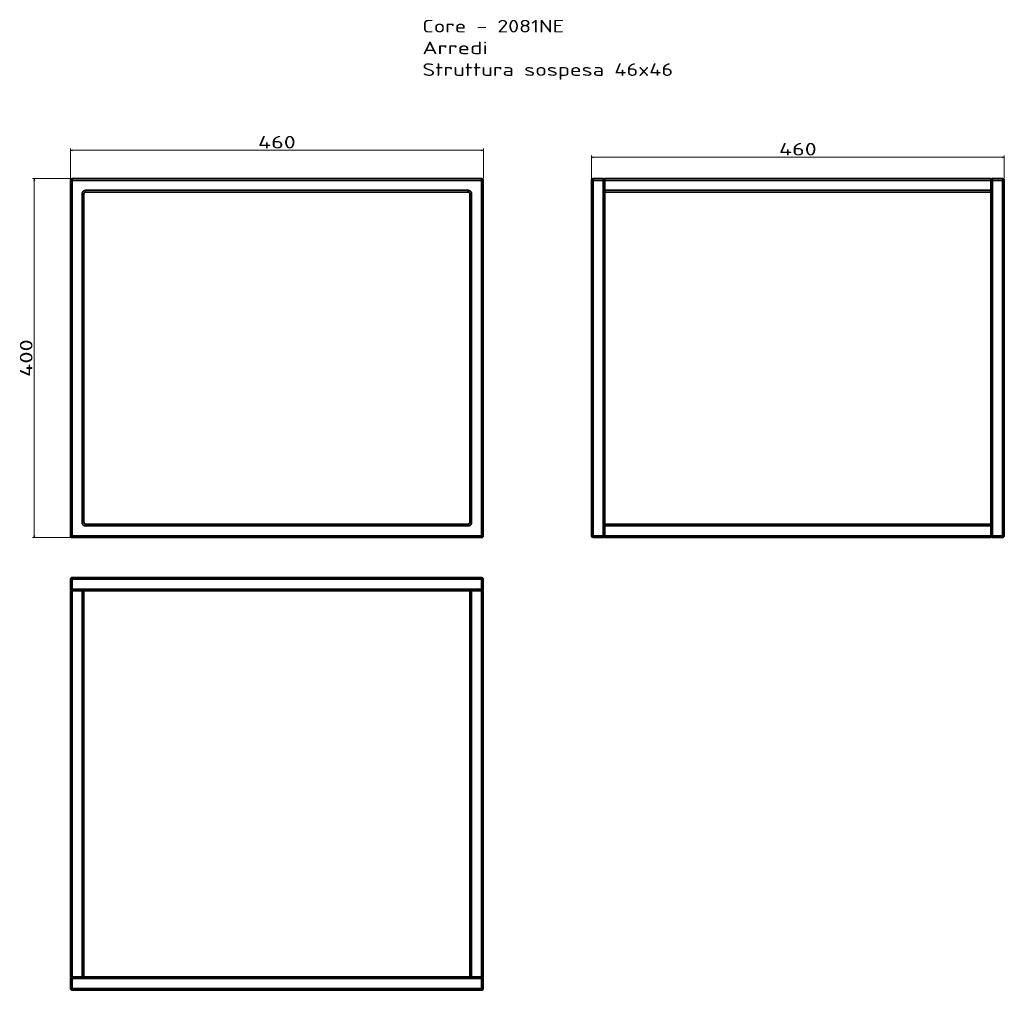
# Model space of a CAD drawing. Extents: x 96 to 1193, y -140 to 941.
import ezdxf
from ezdxf.enums import TextEntityAlignment as Align

# ---------------------------------------------------------------- set-up
doc = ezdxf.new("R2010")
doc.units = 0
doc.layers.get('0').update_dxf_attribs({"lineweight": 13})
doc.styles.get("Standard").update_dxf_attribs({"font": 'isocp.shx'})
doc.dimstyles.get("Standard").update_dxf_attribs({"dimtxt": 2.5, "dimasz": 2.5, "dimexe": 1.25, "dimexo": 0.625, "dimtad": 1, "dimcen": 2.5, "dimadec": 0, "dimazin": 0, "dimtfac": 1, "dimtmove": 0, "dimatfit": 0, "dimfxl": 0, "dimarcsym": 0})

# ---------------------------------------------------------------- blocks, each defined once
blk = doc.blocks.new('*D')
at = {"color": 7, "lineweight": 13}
for p, q in [((152.8, 764.3), (152.8, 797.9)), ((152.8, 795.9), (612.8, 795.9)), ((612.8, 764.3), (612.8, 797.9)), ((733.1, 749.3), (733.1, 790.1)), ((1193.1, 764.3), (1193.1, 790.1)), ((733.1, 788.1), (1193.1, 788.1)), ((152.8, 764.3), (110.5, 764.3)), ((112.5, 364.3), (112.5, 764.3)), ((152.8, 364.3), (110.5, 364.3))]:
    blk.add_line(p, q, dxfattribs=at)
for points in [[(154.7, 796.5), (152.8, 795.9), (154.7, 795.4)], [(610.8, 795.4), (612.8, 795.9), (610.8, 796.5)], [(735, 788.6), (733.1, 788.1), (735, 787.6)], [(1191.2, 787.6), (1193.1, 788.1), (1191.2, 788.6)], [(113, 762.3), (112.5, 764.3), (112, 762.3)], [(112, 366.2), (112.5, 364.3), (113, 366.2)]]:
    blk.add_lwpolyline(points, dxfattribs=at)
for p, p2 in [((361.8, 797.9), (403.8, 797.9)), ((942.1, 790.1), (984.1, 790.1))]:
    blk.add_text('460', height=14, dxfattribs=at).set_placement(p, p2, align=Align.FIT)
blk.add_text('400', height=14, rotation=90, dxfattribs=at).set_placement((110.5, 543.3), (110.5, 585.3), align=Align.FIT)
blk = doc.blocks.new('BLOCK50')
at = {"color": 7, "lineweight": 13}
for s, p, p2 in [('Core - 2081NE', (200, -279.4), (357.9, -279.4)), ('Arredi', (200, -303.6), (272.9, -303.6)), ('Struttura sospesa 46x46', (200, -327.8), (479.3, -327.8))]:
    blk.add_text(s, height=14, dxfattribs=at).set_placement(p, p2, align=Align.FIT)
blk = doc.blocks.new('BLOCK51')
at = {"color": 7, "lineweight": 35}
for p, q in [((-192.1, -840.3), (-192.1, -444.3)), ((-192.1, -444.3), (-192.1, -840.3)), ((-192.1, -444.3), (-192.1, -840.3)), ((-192.1, -444.3), (-192.1, -840.3)), ((-192.1, -840.3), (-192.1, -444.3)), ((-190.1, -442.3), (265.9, -442.3)), ((265.9, -442.3), (-190.1, -442.3)), ((-190.1, -442.3), (265.9, -442.3)), ((-190.1, -442.3), (265.9, -442.3)), ((265.9, -444.3), (-190.1, -444.3)), ((-190.1, -444.3), (265.9, -444.3)), ((-190.1, -840.3), (-190.1, -444.3)), ((-190.1, -444.3), (-190.1, -840.3)), ((265.9, -840.3), (265.9, -444.3)), ((265.9, -444.3), (265.9, -840.3)), ((267.9, -840.3), (267.9, -444.3)), ((267.9, -444.3), (267.9, -840.3)), ((-179.1, -459.3), (-179.1, -825.3)), ((-179.1, -825.3), (-179.1, -459.3)), ((-177.1, -459.3), (-177.1, -825.3)), ((250.9, -455.3), (-175.1, -455.3)), ((250.9, -455.3), (-175.1, -455.3)), ((-175.1, -457.3), (250.9, -457.3)), ((252.9, -825.3), (252.9, -459.3)), ((252.9, -825.3), (252.9, -459.3)), ((252.9, -459.3), (252.9, -825.3)), ((252.9, -459.3), (252.9, -825.3)), ((252.9, -459.3), (252.9, -825.3)), ((254.9, -825.3), (254.9, -459.3)), ((254.9, -825.3), (254.9, -459.3)), ((-175.1, -827.3), (250.9, -827.3)), ((250.9, -827.3), (-175.1, -827.3)), ((-175.1, -827.3), (250.9, -827.3)), ((-175.1, -827.3), (250.9, -827.3)), ((-175.1, -829.3), (250.9, -829.3)), ((250.9, -829.3), (-175.1, -829.3)), ((265.9, -840.3), (-190.1, -840.3)), ((265.9, -840.3), (-190.1, -840.3)), ((-190.1, -842.3), (265.9, -842.3)), ((-190.1, -842.3), (265.9, -842.3))]:
    blk.add_line(p, q, dxfattribs=at)
at = {"color": 7, "lineweight": 35, "ltscale": 0.009391}
for p, q in [((-191.7, -444.3), (-192.1, -444.3)), ((-192.1, -444.3), (-191.7, -444.3)), ((-190.1, -442.7), (-190.1, -442.3)), ((-190.1, -442.3), (-190.1, -442.7)), ((265.9, -442.7), (265.9, -442.3)), ((265.9, -442.3), (265.9, -442.7)), ((267.9, -444.3), (267.6, -444.3)), ((267.6, -444.3), (267.9, -444.3)), ((-191.7, -840.3), (-192.1, -840.3)), ((-192.1, -840.3), (-191.7, -840.3)), ((-190.1, -842.3), (-190.1, -841.9)), ((-190.1, -841.9), (-190.1, -842.3)), ((265.9, -842.3), (265.9, -841.9)), ((265.9, -842.3), (265.9, -841.9)), ((267.9, -840.3), (267.6, -840.3)), ((267.6, -840.3), (267.9, -840.3))]:
    blk.add_line(p, q, dxfattribs=at)
at = {"color": 7, "lineweight": 35, "ltscale": 0.275}
for p, q in [((-192.1, -444.3), (-192.1, -455.3)), ((-190.1, -442.3), (-179.1, -442.3)), ((-179.1, -442.3), (-190.1, -442.3)), ((265.9, -442.3), (254.9, -442.3)), ((254.9, -442.3), (265.9, -442.3)), ((-192.1, -829.3), (-192.1, -840.3))]:
    blk.add_line(p, q, dxfattribs=at)
at = {"color": 7, "lineweight": 35, "ltscale": 0.040609}
for p, q in [((-190.1, -444.3), (-191.7, -444.3)), ((-191.7, -444.3), (-190.1, -444.3)), ((-190.1, -444.3), (-190.1, -442.7)), ((-190.1, -442.7), (-190.1, -444.3)), ((265.9, -442.7), (265.9, -444.3)), ((265.9, -444.3), (265.9, -442.7)), ((265.9, -444.3), (267.6, -444.3)), ((267.6, -444.3), (265.9, -444.3)), ((-190.1, -840.3), (-191.7, -840.3)), ((-191.7, -840.3), (-190.1, -840.3)), ((-190.1, -841.9), (-190.1, -840.3)), ((-190.1, -840.3), (-190.1, -841.9)), ((267.6, -840.3), (265.9, -840.3)), ((265.9, -840.3), (267.6, -840.3)), ((265.9, -841.9), (265.9, -840.3)), ((265.9, -841.9), (265.9, -840.3))]:
    blk.add_line(p, q, dxfattribs=at)
at = {"color": 7, "lineweight": 35, "ltscale": 0.004677}
blk.add_line((-191.3, -444.3), (-191.5, -444.3), dxfattribs=at)
at = {"color": 7, "lineweight": 35, "ltscale": 0.010869}
blk.add_line((-190.2, -444.3), (-190.7, -444.3), dxfattribs=at)
at = {"color": 7, "lineweight": 35, "ltscale": 0.009397}
blk.add_line((-190.6, -444.3), (-190.2, -444.3), dxfattribs=at)
at = {"color": 7, "lineweight": 35, "ltscale": 0.007319}
blk.add_line((-190.1, -443.1), (-190.1, -442.8), dxfattribs=at)
at = {"color": 7, "lineweight": 35, "ltscale": 0.007315}
blk.add_line((-190.1, -443.1), (-190.1, -442.8), dxfattribs=at)
at = {"color": 7, "lineweight": 35, "ltscale": 0.004045}
blk.add_line((-190.1, -444), (-190.1, -443.8), dxfattribs=at)
at = {"color": 7, "lineweight": 35, "ltscale": 0.004037}
blk.add_line((-190.1, -444), (-190.1, -443.8), dxfattribs=at)
at = {"color": 7, "lineweight": 35, "ltscale": 0.000807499}
blk.add_line((-179, -442.3), (-179.1, -442.3), dxfattribs=at)
at = {"color": 7, "lineweight": 35, "ltscale": 0.000818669}
blk.add_line((254.9, -442.3), (254.9, -442.3), dxfattribs=at)
at = {"color": 7, "lineweight": 35, "ltscale": 0.007432}
blk.add_line((265.9, -442.8), (265.9, -443.1), dxfattribs=at)
at = {"color": 7, "lineweight": 35, "ltscale": 0.004102}
blk.add_line((265.9, -443.8), (265.9, -444), dxfattribs=at)
at = {"color": 7, "lineweight": 35, "ltscale": 0.008446}
blk.add_line((267.4, -444.3), (267.1, -444.3), dxfattribs=at)
at = {"color": 7, "lineweight": 35, "ltscale": 0.000260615}
blk.add_line((267.9, -444.3), (267.9, -444.3), dxfattribs=at)
at = {"color": 7, "lineweight": 35, "ltscale": 0.000779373}
blk.add_line((-192.1, -455.3), (-192.1, -455.3), dxfattribs=at)
at = {"color": 7, "lineweight": 35, "ltscale": 0.05}
for p, q in [((-177.1, -459.3), (-179.1, -459.3)), ((-177.1, -459.3), (-179.1, -459.3)), ((-175.1, -455.3), (-175.1, -457.3)), ((-175.1, -455.3), (-175.1, -457.3)), ((250.9, -455.3), (250.9, -457.3)), ((250.9, -455.3), (250.9, -457.3)), ((252.9, -459.3), (254.9, -459.3)), ((252.9, -459.3), (254.9, -459.3)), ((-177.1, -825.3), (-179.1, -825.3)), ((-177.1, -825.3), (-179.1, -825.3)), ((-175.1, -829.3), (-175.1, -827.3)), ((-175.1, -829.3), (-175.1, -827.3)), ((250.9, -827.3), (250.9, -829.3)), ((250.9, -827.3), (250.9, -829.3)), ((252.9, -825.3), (254.9, -825.3)), ((252.9, -825.3), (254.9, -825.3))]:
    blk.add_line(p, q, dxfattribs=at)
at = {"color": 7, "lineweight": 35, "ltscale": 0.002919}
blk.add_line((-177.2, -455.9), (-177.1, -455.8), dxfattribs=at)
at = {"color": 7, "lineweight": 35, "ltscale": 0.001802}
blk.add_line((-177.2, -455.9), (-177.2, -455.9), dxfattribs=at)
at = {"color": 7, "lineweight": 35, "ltscale": 0.000768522}
blk.add_line((-192.1, -829.3), (-192.1, -829.3), dxfattribs=at)
at = {"color": 7, "lineweight": 35, "ltscale": 0.011192}
blk.add_line((-190.1, -840.5), (-190.1, -840.9), dxfattribs=at)
at = {"color": 7, "lineweight": 35, "ltscale": 0.011188}
blk.add_line((-190.1, -840.5), (-190.1, -840.9), dxfattribs=at)
at = {"color": 7, "lineweight": 35, "ltscale": 0.00681}
blk.add_line((-190.1, -841.5), (-190.1, -841.8), dxfattribs=at)
at = {"color": 7, "lineweight": 35, "ltscale": 0.006806}
blk.add_line((-190.1, -841.5), (-190.1, -841.8), dxfattribs=at)
at = {"color": 7, "lineweight": 35, "ltscale": 0.011271}
blk.add_line((265.9, -840.5), (265.9, -840.9), dxfattribs=at)
at = {"color": 7, "lineweight": 35, "ltscale": 0.006983}
blk.add_line((265.9, -841.5), (265.9, -841.8), dxfattribs=at)
at = {"color": 7, "lineweight": 35, "ltscale": 0.003333}
blk.add_line((266.4, -840.3), (266.3, -840.3), dxfattribs=at)
at = {"color": 7, "lineweight": 35, "ltscale": 0.005799}
blk.add_line((267.4, -840.3), (267.2, -840.3), dxfattribs=at)
at = {"color": 7, "lineweight": 35}
for centre, radius, start, end in [((-190.1, -444.3), 2, 90, 180), ((-190.1, -444.3), 2, 90, 180), ((-190.1, -444.3), 2, 90.0039, 179.996), ((-190.1, -444.3), 2, 125.6898, 180), ((-190.1, -444.3), 2, 169.4873, 180), ((-190.1, -444.3), 2, 169.5852, 180), ((-190.1, -444.3), 2, 169.5852, 180), ((-190.1, -444.3), 1.99, 147.8443, 169.7154), ((-190.1, -444.3), 2, 121.5371, 148.3272), ((-190.1, -444.3), 2, 121.5371, 148.3272), ((-190.1, -444.3), 2, 125.6898, 148.5936), ((-190.1, -444.3), 2, 90, 125.6898), ((-190.1, -444.3), 2, 90, 125.6793), ((-190.1, -444.3), 2, 121.1725, 125.6898), ((-190.1, -444.3), 1.99, 89.9432, 121.6403), ((-190.1, -444.3), 2, 90, 100.3154), ((265.9, -444.3), 2, 79.5701, 90), ((265.9, -444.3), 2, 73.7697, 90), ((265.9, -444.3), 2, 360, 90), ((265.9, -444.3), 2, 360, 90), ((265.9, -444.3), 2, 360, 90), ((265.9, -444.3), 1.99, 55.5925, 90.0628), ((265.9, -444.3), 1.99, 58.1679, 90.0572), ((265.9, -444.3), 2, 33.7039, 58.2201), ((265.9, -444.3), 2, 33.6664, 58.1409), ((265.9, -444.3), 1.99, 10.3077, 31.9148), ((-175, -459.4), 4.15, 142.5475, 147.8314), ((-175.1, -459.3), 2, 90, 180), ((-175.1, -459.3), 2, 153.0483, 180), ((-175.1, -459.3), 2, 90.3617, 117.6137), ((250.9, -459.3), 2, 62.8918, 89.6461), ((250.9, -459.3), 2, 360, 90), ((250.9, -459.4), 2.1, 32.9707, 44.7821), ((251, -459.3), 1.89, 359.1744, 34.9902), ((251, -459.3), 1.89, 359.1744, 34.9902), ((250.9, -459.3), 2, 360, 27.7627), ((251.1, -459.3), 1.84, 358.833, 25.0994), ((250.8, -459.4), 4.15, 32.1666, 36.8621), ((-175, -825.2), 4.16, 212.1738, 218.8051), ((-175.1, -825.3), 2, 180.3318, 206.9516), ((-175.1, -825.3), 2, 180, 270), ((-175, -825.2), 2.1, 207.8709, 237.8771), ((-175.1, -825.3), 2, 242.3863, 270), ((250.9, -825.3), 2, 270, 0), ((250.9, -825.3), 2, 270, 298.1511), ((250.9, -825.3), 2.09, 298.4608, 315.6087), ((250.9, -825.3), 2, 331.5404, 0), ((-190.1, -840.3), 2, 180, 190.4328), ((-190.1, -840.3), 2, 180, 234.3102), ((-190.1, -840.3), 2, 180, 270), ((-190.1, -840.3), 2, 180, 270), ((-190.1, -840.3), 1.99, 179.9382, 213.4984), ((-190.1, -840.3), 1.99, 190.2902, 211.8275), ((-190.1, -840.3), 2, 211.5348, 234.1835), ((-190.1, -840.3), 1.99, 238.3308, 259.65), ((265.9, -840.3), 2, 270, 0), ((265.9, -840.3), 2, 270, 0), ((265.9, -840.3), 1.99, 280.4065, 301.6128), ((265.9, -840.3), 1.99, 328.5403, 349.6572)]:
    blk.add_arc(centre, radius, start, end, dxfattribs=at)
for centre, major_axis, start_param, end_param in [((-190.1, -444.3), (-1.41, -1.41), 4.100636, 5.324142), ((-190.1, -444.3), (-1.41, -1.41), 4.100636, 5.324142), ((265.9, -444.3), (1.41, -1.41), 0.959043, 2.182549), ((265.9, -444.3), (1.41, -1.41), 0.959043, 2.182549), ((-190.1, -840.3), (1.41, -1.41), 4.100636, 5.324142), ((-190.1, -840.3), (1.41, -1.41), 4.100636, 5.324142), ((265.9, -840.3), (-1.41, -1.41), 0.959043, 2.182549), ((265.9, -840.3), (1.41, 1.41), 4.100636, 5.324142)]:
    blk.add_ellipse(centre, major_axis=major_axis, ratio=0.701531, start_param=start_param, end_param=end_param, dxfattribs=at)
for points, knots in [([(-175.1, -455.3), (-175.4, -455.3), (-175.8, -455.3), (-176.2, -455.4), (-176.9, -455.7), (-177.5, -456.1), (-177.8, -456.4), (-178.4, -457), (-178.8, -457.7), (-178.9, -458), (-179, -458.5), (-179.1, -459), (-179.1, -459.1), (-179.1, -459.2), (-179.1, -459.3)], [0, 0, 0, 0, 0, 0, 2.636331, 2.636331, 2.636331, 5.462209, 5.462209, 5.462209, 8.171747, 8.171747, 8.171747, 8.915365, 8.915365, 8.915365, 8.915365, 8.915365, 8.915365]), ([(-179.1, -459.3), (-179.1, -458.9), (-179, -458.6), (-178.9, -458.2), (-178.7, -457.5), (-178.2, -456.8), (-178, -456.5), (-177.4, -456), (-176.8, -455.7), (-176.4, -455.5), (-175.9, -455.4), (-175.4, -455.3), (-175.3, -455.3), (-175.2, -455.3), (-175.1, -455.3)], [0, 0, 0, 0, 0, 0, 2.371975, 2.371975, 2.371975, 4.729831, 4.729831, 4.729831, 7.087375, 7.087375, 7.087375, 7.822372, 7.822372, 7.822372, 7.822372, 7.822372, 7.822372]), ([(-175.1, -457.3), (-175.3, -457.3), (-175.6, -457.4), (-175.8, -457.4), (-176.3, -457.7), (-176.6, -458), (-176.8, -458.2), (-177, -458.6), (-177, -458.9), (-177.1, -459.1), (-177.1, -459.2), (-177.1, -459.3)], [0, 0, 0, 0, 0, 0, 2.257225, 2.257225, 2.257225, 4.509566, 4.509566, 4.509566, 5.616831, 5.616831, 5.616831, 5.616831, 5.616831, 5.616831]), ([(254.9, -459.3), (254.9, -458.9), (254.9, -458.6), (254.8, -458.2), (254.5, -457.5), (254.1, -456.8), (253.8, -456.5), (253.3, -456), (252.6, -455.6), (252.2, -455.5), (251.7, -455.4), (251.2, -455.3), (251.1, -455.3), (251, -455.3), (250.9, -455.3)], [0, 0, 0, 0, 0, 0, 2.636946, 2.636946, 2.636946, 5.463062, 5.463062, 5.463062, 8.17189, 8.17189, 8.17189, 8.915364, 8.915364, 8.915364, 8.915364, 8.915364, 8.915364]), ([(254.9, -459.3), (254.9, -458.9), (254.9, -458.6), (254.8, -458.2), (254.5, -457.5), (254.1, -456.8), (253.8, -456.5), (253.3, -456), (252.6, -455.7), (252.3, -455.5), (251.8, -455.4), (251.3, -455.3), (251.2, -455.3), (251.1, -455.3), (250.9, -455.3)], [0, 0, 0, 0, 0, 0, 2.371975, 2.371975, 2.371975, 4.729831, 4.729831, 4.729831, 7.087375, 7.087375, 7.087375, 7.822372, 7.822372, 7.822372, 7.822372, 7.822372, 7.822372]), ([(252.9, -459.3), (252.9, -459.1), (252.9, -458.8), (252.8, -458.6), (252.6, -458.1), (252.2, -457.8), (252, -457.6), (251.7, -457.4), (251.3, -457.3), (251.2, -457.3), (251.1, -457.3), (250.9, -457.3)], [0, 0, 0, 0, 0, 0, 2.257141, 2.257141, 2.257141, 4.509482, 4.509482, 4.509482, 5.616828, 5.616828, 5.616828, 5.616828, 5.616828, 5.616828]), ([(-179.1, -825.3), (-179.1, -825.7), (-179, -826.1), (-178.9, -826.4), (-178.7, -827.2), (-178.2, -827.8), (-178, -828.1), (-177.4, -828.6), (-176.7, -829), (-176.3, -829.1), (-175.9, -829.3), (-175.4, -829.3), (-175.3, -829.3), (-175.2, -829.3), (-175.1, -829.3)], [0, 0, 0, 0, 0, 0, 2.636946, 2.636946, 2.636946, 5.463062, 5.463062, 5.463062, 8.17189, 8.17189, 8.17189, 8.915364, 8.915364, 8.915364, 8.915364, 8.915364, 8.915364]), ([(-179.1, -825.3), (-179.1, -825.7), (-179, -826.1), (-178.9, -826.5), (-178.7, -827.2), (-178.2, -827.8), (-178, -828.1), (-177.4, -828.6), (-176.8, -829), (-176.4, -829.1), (-175.9, -829.3), (-175.4, -829.3), (-175.3, -829.3), (-175.2, -829.3), (-175.1, -829.3)], [0, 0, 0, 0, 0, 0, 2.371975, 2.371975, 2.371975, 4.729831, 4.729831, 4.729831, 7.087375, 7.087375, 7.087375, 7.822372, 7.822372, 7.822372, 7.822372, 7.822372, 7.822372]), ([(-177.1, -825.3), (-177.1, -825.6), (-177, -825.8), (-177, -826.1), (-176.7, -826.5), (-176.4, -826.9), (-176.1, -827), (-175.8, -827.2), (-175.4, -827.3), (-175.3, -827.3), (-175.2, -827.3), (-175.1, -827.3)], [0, 0, 0, 0, 0, 0, 2.25714, 2.25714, 2.25714, 4.509482, 4.509482, 4.509482, 5.616828, 5.616828, 5.616828, 5.616828, 5.616828, 5.616828]), ([(-175.1, -827.3), (-175.3, -827.3), (-175.6, -827.3), (-175.8, -827.2), (-176.3, -827), (-176.6, -826.6), (-176.8, -826.4), (-177, -826.1), (-177, -825.7), (-177.1, -825.6), (-177.1, -825.4), (-177.1, -825.3)], [0, 0, 0, 0, 0, 0, 2.257225, 2.257225, 2.257225, 4.509566, 4.509566, 4.509566, 5.616831, 5.616831, 5.616831, 5.616831, 5.616831, 5.616831]), ([(250.9, -827.3), (251.2, -827.3), (251.4, -827.3), (251.7, -827.2), (252.1, -827), (252.5, -826.6), (252.6, -826.4), (252.8, -826.1), (252.9, -825.7), (252.9, -825.6), (252.9, -825.4), (252.9, -825.3)], [0, 0, 0, 0, 0, 0, 2.257225, 2.257225, 2.257225, 4.509566, 4.509566, 4.509566, 5.616831, 5.616831, 5.616831, 5.616831, 5.616831, 5.616831]), ([(250.9, -829.3), (251.3, -829.3), (251.7, -829.3), (252, -829.2), (252.8, -828.9), (253.4, -828.5), (253.7, -828.2), (254.2, -827.6), (254.6, -827), (254.8, -826.6), (254.9, -826.1), (254.9, -825.6), (254.9, -825.5), (254.9, -825.4), (254.9, -825.3)], [0, 0, 0, 0, 0, 0, 2.636331, 2.636331, 2.636331, 5.462209, 5.462209, 5.462209, 8.171747, 8.171747, 8.171747, 8.915366, 8.915366, 8.915366, 8.915366, 8.915366, 8.915366]), ([(250.9, -827.3), (251.2, -827.3), (251.4, -827.3), (251.7, -827.2), (252.1, -827), (252.5, -826.6), (252.6, -826.4), (252.8, -826.1), (252.9, -825.7), (252.9, -825.6), (252.9, -825.4), (252.9, -825.3)], [0, 0, 0, 0, 0, 0, 2.257225, 2.257225, 2.257225, 4.509566, 4.509566, 4.509566, 5.616831, 5.616831, 5.616831, 5.616831, 5.616831, 5.616831]), ([(254.9, -825.3), (254.9, -825.7), (254.9, -826.1), (254.8, -826.5), (254.5, -827.2), (254.1, -827.8), (253.8, -828.1), (253.3, -828.6), (252.6, -829), (252.3, -829.1), (251.8, -829.3), (251.3, -829.3), (251.2, -829.3), (251.1, -829.3), (250.9, -829.3)], [0, 0, 0, 0, 0, 0, 2.371975, 2.371975, 2.371975, 4.729831, 4.729831, 4.729831, 7.087375, 7.087375, 7.087375, 7.822372, 7.822372, 7.822372, 7.822372, 7.822372, 7.822372])]:
    blk.add_open_spline(points, degree=5, knots=knots, dxfattribs=at)
blk = doc.blocks.new('BLOCK52')
at = {"color": 7, "lineweight": 35}
for p, q in [((-657.3, -840.3), (-657.3, -444.3)), ((-657.3, -444.3), (-657.3, -840.3)), ((-657.3, -840.3), (-657.3, -444.3)), ((-655.3, -840.3), (-655.3, -444.3)), ((-655.3, -444.3), (-655.3, -840.3)), ((-644.3, -444.3), (-644.3, -840.3)), ((-644.3, -840.3), (-644.3, -444.3)), ((-642.3, -442.3), (-212.3, -442.3)), ((-212.3, -442.3), (-642.3, -442.3)), ((-212.3, -442.3), (-642.3, -442.3)), ((-642.3, -442.3), (-212.3, -442.3)), ((-212.3, -444.3), (-642.3, -444.3)), ((-642.3, -444.3), (-212.3, -444.3)), ((-210.3, -444.3), (-210.3, -840.3)), ((-210.3, -840.3), (-210.3, -444.3)), ((-199.3, -444.3), (-199.3, -840.3)), ((-199.3, -840.3), (-199.3, -444.3)), ((-197.3, -840.3), (-197.3, -444.3)), ((-197.3, -444.3), (-197.3, -840.3)), ((-657.3, -825.3), (-657.3, -459.3)), ((-657.3, -825.3), (-657.3, -459.3)), ((-212.3, -455.3), (-642.3, -455.3)), ((-642.3, -455.3), (-212.3, -455.3)), ((-642.3, -457.3), (-642.3, -827.3)), ((-642.3, -827.3), (-642.3, -457.3)), ((-642.3, -457.3), (-212.3, -457.3)), ((-642.3, -457.3), (-212.3, -457.3)), ((-212.3, -827.3), (-212.3, -457.3)), ((-212.3, -457.3), (-212.3, -827.3)), ((-212.3, -827.3), (-212.3, -457.3)), ((-212.3, -825.3), (-212.3, -459.3)), ((-212.3, -459.3), (-212.3, -825.3)), ((-642.3, -827.3), (-212.3, -827.3)), ((-642.3, -827.3), (-212.3, -827.3)), ((-642.3, -827.3), (-212.3, -827.3)), ((-212.3, -827.3), (-642.3, -827.3)), ((-212.3, -829.3), (-642.3, -829.3)), ((-642.3, -829.3), (-212.3, -829.3)), ((-212.3, -840.3), (-642.3, -840.3)), ((-212.3, -840.3), (-642.3, -840.3)), ((-642.3, -842.3), (-212.3, -842.3)), ((-212.3, -842.3), (-642.3, -842.3))]:
    blk.add_line(p, q, dxfattribs=at)
at = {"color": 7, "lineweight": 35, "ltscale": 0.009391}
for p, q in [((-657.3, -444.3), (-656.9, -444.3)), ((-657.3, -444.3), (-656.9, -444.3)), ((-655.3, -442.7), (-655.3, -442.3)), ((-655.3, -442.7), (-655.3, -442.3)), ((-211.9, -444.3), (-212.3, -444.3)), ((-212.3, -444.3), (-211.9, -444.3)), ((-210.3, -442.3), (-210.3, -442.7)), ((-210.3, -442.3), (-210.3, -442.7)), ((-656.9, -840.3), (-657.3, -840.3)), ((-656.9, -840.3), (-657.3, -840.3)), ((-655.3, -842.3), (-655.3, -841.9)), ((-655.3, -842.3), (-655.3, -841.9)), ((-211.9, -840.3), (-212.3, -840.3)), ((-212.3, -840.3), (-211.9, -840.3)), ((-210.3, -841.9), (-210.3, -842.3)), ((-210.3, -842.3), (-210.3, -841.9))]:
    blk.add_line(p, q, dxfattribs=at)
at = {"color": 7, "lineweight": 35, "ltscale": 0.040609}
for p, q in [((-656.9, -444.3), (-655.3, -444.3)), ((-656.9, -444.3), (-655.3, -444.3)), ((-655.3, -444.3), (-655.3, -442.7)), ((-655.3, -444.3), (-655.3, -442.7)), ((-211.9, -444.3), (-210.3, -444.3)), ((-210.3, -444.3), (-211.9, -444.3)), ((-210.3, -442.7), (-210.3, -444.3)), ((-210.3, -442.7), (-210.3, -444.3)), ((-655.3, -840.3), (-656.9, -840.3)), ((-655.3, -840.3), (-656.9, -840.3)), ((-655.3, -841.9), (-655.3, -840.3)), ((-655.3, -841.9), (-655.3, -840.3)), ((-210.3, -840.3), (-211.9, -840.3)), ((-211.9, -840.3), (-210.3, -840.3)), ((-210.3, -840.3), (-210.3, -841.9)), ((-210.3, -841.9), (-210.3, -840.3))]:
    blk.add_line(p, q, dxfattribs=at)
at = {"color": 7, "lineweight": 35, "ltscale": 0.000429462}
for p, q in [((-656.5, -442.7), (-656.5, -442.7)), ((-656.5, -442.7), (-656.5, -442.7)), ((-211.5, -442.7), (-211.5, -442.7)), ((-211.5, -442.7), (-211.5, -442.7))]:
    blk.add_line(p, q, dxfattribs=at)
at = {"color": 7, "lineweight": 35, "ltscale": 0.275}
for p, q in [((-655.3, -442.3), (-644.3, -442.3)), ((-655.3, -442.3), (-644.3, -442.3)), ((-644.3, -442.3), (-655.3, -442.3)), ((-644.3, -444.3), (-655.3, -444.3)), ((-644.3, -444.3), (-655.3, -444.3)), ((-642.3, -444.3), (-642.3, -455.3)), ((-642.3, -455.3), (-642.3, -444.3)), ((-212.3, -455.3), (-212.3, -444.3)), ((-212.3, -444.3), (-212.3, -455.3)), ((-199.3, -442.3), (-210.3, -442.3)), ((-199.3, -442.3), (-210.3, -442.3)), ((-199.3, -442.3), (-210.3, -442.3)), ((-210.3, -444.3), (-199.3, -444.3)), ((-210.3, -444.3), (-199.3, -444.3)), ((-642.3, -829.3), (-642.3, -840.3)), ((-642.3, -840.3), (-642.3, -829.3)), ((-212.3, -840.3), (-212.3, -829.3)), ((-212.3, -829.3), (-212.3, -840.3)), ((-655.3, -840.3), (-644.3, -840.3)), ((-644.3, -840.3), (-655.3, -840.3)), ((-655.3, -842.3), (-644.3, -842.3)), ((-199.3, -840.3), (-210.3, -840.3)), ((-210.3, -840.3), (-199.3, -840.3)), ((-210.3, -842.3), (-199.3, -842.3)), ((-199.3, -842.3), (-210.3, -842.3))]:
    blk.add_line(p, q, dxfattribs=at)
at = {"color": 7, "lineweight": 35, "ltscale": 0.05}
for p, q in [((-644.3, -444.3), (-644.3, -442.3)), ((-644.3, -444.3), (-644.3, -442.3)), ((-642.3, -442.3), (-642.3, -444.3)), ((-642.3, -444.3), (-642.3, -442.3)), ((-642.3, -442.3), (-642.3, -444.3)), ((-212.3, -442.3), (-212.3, -444.3)), ((-212.3, -444.3), (-212.3, -442.3)), ((-199.3, -444.3), (-199.3, -442.3)), ((-199.3, -444.3), (-199.3, -442.3)), ((-642.3, -455.3), (-642.3, -457.3)), ((-642.3, -455.3), (-642.3, -457.3)), ((-212.3, -457.3), (-212.3, -455.3)), ((-212.3, -457.3), (-212.3, -455.3)), ((-212.3, -455.3), (-212.3, -457.3)), ((-642.3, -827.3), (-642.3, -829.3)), ((-642.3, -829.3), (-642.3, -827.3)), ((-212.3, -829.3), (-212.3, -827.3)), ((-212.3, -827.3), (-212.3, -829.3)), ((-644.3, -842.3), (-644.3, -840.3)), ((-644.3, -842.3), (-644.3, -840.3)), ((-642.3, -842.3), (-642.3, -840.3)), ((-642.3, -840.3), (-642.3, -842.3)), ((-642.3, -840.3), (-642.3, -842.3)), ((-212.3, -842.3), (-212.3, -840.3)), ((-212.3, -842.3), (-212.3, -840.3)), ((-199.3, -840.3), (-199.3, -842.3)), ((-199.3, -840.3), (-199.3, -842.3))]:
    blk.add_line(p, q, dxfattribs=at)
at = {"color": 7, "lineweight": 35, "ltscale": 0.02917}
for p, q in [((-643.1, -444.3), (-644.3, -444.3)), ((-644.3, -444.3), (-643.1, -444.3)), ((-198.1, -444.3), (-199.3, -444.3)), ((-199.3, -444.3), (-198.1, -444.3)), ((-644.3, -840.3), (-643.1, -840.3)), ((-643.1, -840.3), (-644.3, -840.3)), ((-198.1, -840.3), (-199.3, -840.3)), ((-199.3, -840.3), (-198.1, -840.3))]:
    blk.add_line(p, q, dxfattribs=at)
at = {"color": 7, "lineweight": 35, "ltscale": 0.000123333}
for p, q in [((-643.1, -442.7), (-643.1, -442.7)), ((-643.1, -442.7), (-643.1, -442.7)), ((-198.1, -442.7), (-198.1, -442.7)), ((-198.1, -442.7), (-198.1, -442.7))]:
    blk.add_line(p, q, dxfattribs=at)
at = {"color": 7, "lineweight": 35, "ltscale": 0.02083}
for p, q in [((-642.3, -444.3), (-643.1, -444.3)), ((-643.1, -444.3), (-642.3, -444.3)), ((-197.3, -444.3), (-198.1, -444.3)), ((-198.1, -444.3), (-197.3, -444.3)), ((-643.1, -840.3), (-642.3, -840.3)), ((-642.3, -840.3), (-643.1, -840.3)), ((-197.3, -840.3), (-198.1, -840.3)), ((-198.1, -840.3), (-197.3, -840.3))]:
    blk.add_line(p, q, dxfattribs=at)
at = {"color": 7, "lineweight": 35, "ltscale": 0.049158}
blk.add_line((-642.3, -444.3), (-642.3, -442.3), dxfattribs=at)
at = {"color": 7, "lineweight": 35, "ltscale": 0.049144}
blk.add_line((-642.3, -444.3), (-642.3, -442.3), dxfattribs=at)
at = {"color": 7, "lineweight": 35, "ltscale": 0.325}
for p, q in [((-642.3, -444.3), (-642.3, -457.3)), ((-642.3, -457.3), (-642.3, -444.3)), ((-642.3, -827.3), (-642.3, -840.3)), ((-642.3, -840.3), (-642.3, -827.3))]:
    blk.add_line(p, q, dxfattribs=at)
at = {"color": 7, "lineweight": 35, "ltscale": 0.1}
for p, q in [((-657.3, -455.3), (-657.3, -459.3)), ((-657.3, -459.3), (-657.3, -455.3)), ((-657.3, -825.3), (-657.3, -829.3)), ((-657.3, -825.3), (-657.3, -829.3))]:
    blk.add_line(p, q, dxfattribs=at)
at = {"color": 7, "lineweight": 35, "ltscale": 0.001389}
blk.add_line((-657.3, -455.3), (-657.3, -455.4), dxfattribs=at)
at = {"color": 7, "lineweight": 35, "ltscale": 0.001723}
blk.add_line((-657.3, -455.3), (-657.3, -455.4), dxfattribs=at)
at = {"color": 7, "lineweight": 35, "ltscale": 0.000818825}
blk.add_line((-657.3, -455.3), (-657.3, -455.3), dxfattribs=at)
at = {"color": 7, "lineweight": 35, "ltscale": 4.50516e-05}
blk.add_line((-657.3, -455.4), (-657.3, -455.4), dxfattribs=at)
at = {"color": 7, "lineweight": 35, "ltscale": 0.049997}
for p, q in [((-212.3, -457.3), (-212.3, -459.3)), ((-212.3, -457.3), (-212.3, -459.3)), ((-212.3, -827.3), (-212.3, -825.3))]:
    blk.add_line(p, q, dxfattribs=at)
at = {"color": 7, "lineweight": 35, "ltscale": 0.050207}
blk.add_line((-212.3, -825.3), (-212.3, -827.3), dxfattribs=at)
at = {"color": 7, "lineweight": 35, "ltscale": 0.049137}
blk.add_line((-642.3, -842.3), (-642.3, -840.4), dxfattribs=at)
at = {"color": 7, "lineweight": 35, "ltscale": 0.049152}
blk.add_line((-642.3, -842.3), (-642.3, -840.4), dxfattribs=at)
at = {"color": 7, "lineweight": 35}
for centre, start, end in [((-655.3, -444.3), 90, 180), ((-655.3, -444.3), 90, 180), ((-655.3, -444.3), 125.6898, 180), ((-655.3, -444.3), 90, 125.6898), ((-644.3, -444.3), 54.3102, 90), ((-644.3, -444.3), 54.3102, 90), ((-644.3, -444.3), 54.3102, 90), ((-644.3, -444.3), 360, 54.3102), ((-644.3, -444.3), 360, 54.3102), ((-210.3, -444.3), 90, 180), ((-210.3, -444.3), 90, 180), ((-210.3, -444.3), 125.6898, 179.0261), ((-210.3, -444.3), 90, 125.6898), ((-199.3, -444.3), 54.3102, 90), ((-199.3, -444.3), 54.3102, 90), ((-199.3, -444.3), 54.3102, 90), ((-199.3, -444.3), 360, 54.3102), ((-199.3, -444.3), 360, 54.3102), ((-655.3, -840.3), 180, 270), ((-655.3, -840.3), 180, 270), ((-655.3, -840.3), 180, 234.3102), ((-644.3, -840.3), 270, 305.6898), ((-644.3, -840.3), 270, 305.6898), ((-644.3, -840.3), 305.6898, 0), ((-644.3, -840.3), 305.6898, 360), ((-210.3, -840.3), 180, 270), ((-210.3, -840.3), 180, 270), ((-210.3, -840.3), 180.9916, 234.3102), ((-199.3, -840.3), 270, 305.6898), ((-199.3, -840.3), 270, 305.6898), ((-199.3, -840.3), 305.6898, 0), ((-199.3, -840.3), 305.6898, 360)]:
    blk.add_arc(centre, 2, start, end, dxfattribs=at)
for centre, major_axis, ratio, start_param, end_param in [((-655.3, -444.3), (-1.41, -1.41), 0.701532, 4.100636, 5.324142), ((-655.3, -444.3), (-1.41, -1.41), 0.701532, 4.100636, 5.324142), ((-644.3, -444.3), (-1.17, -1.62), 0.503912, 1.918087, 3.141593), ((-644.3, -444.3), (-1.17, -1.62), 0.503912, 1.918087, 3.141593), ((-210.3, -444.3), (-1.41, -1.41), 0.701532, 4.100636, 5.324142), ((-210.3, -444.3), (-1.41, -1.41), 0.701532, 4.100636, 5.324142), ((-199.3, -444.3), (-1.17, -1.62), 0.503912, 1.918087, 3.141593), ((-199.3, -444.3), (-1.17, -1.62), 0.503912, 1.918087, 3.141593), ((-655.3, -840.3), (1.41, -1.41), 0.701531, 4.100636, 5.324142), ((-655.3, -840.3), (1.41, -1.41), 0.701531, 4.100636, 5.324142), ((-644.3, -840.3), (1.17, -1.62), 0.503912, 6.283185, 7.506691), ((-644.3, -840.3), (1.17, -1.62), 0.503912, 6.283185, 7.506691), ((-210.3, -840.3), (1.41, -1.41), 0.701531, 4.100636, 5.324142), ((-210.3, -840.3), (1.41, -1.41), 0.701531, 4.100636, 5.324142), ((-199.3, -840.3), (1.17, -1.62), 0.503912, 6.283185, 7.506691), ((-199.3, -840.3), (1.17, -1.62), 0.503912, 6.283185, 7.506691)]:
    blk.add_ellipse(centre, major_axis=major_axis, ratio=ratio, start_param=start_param, end_param=end_param, dxfattribs=at)
blk = doc.blocks.new('BLOCK53')
at = {"color": 7, "lineweight": 35, "ltscale": 0.02083}
for p, q in [((-192.1, 655.3), (-191.2, 655.3)), ((-192.1, 655.3), (-191.2, 655.3)), ((265.9, 657.3), (265.9, 656.5)), ((265.9, 657.3), (265.9, 656.5)), ((-190.1, 643.1), (-190.1, 642.3)), ((-190.1, 642.3), (-190.1, 643.1)), ((265.9, 643.1), (265.9, 642.3)), ((265.9, 643.1), (265.9, 642.3)), ((-191.2, 210.3), (-192.1, 210.3)), ((-191.2, 210.3), (-192.1, 210.3)), ((265.9, 211.5), (265.9, 212.3)), ((265.9, 212.3), (265.9, 211.5)), ((-190.1, 197.3), (-190.1, 198.1)), ((-190.1, 198.1), (-190.1, 197.3)), ((265.9, 198.1), (265.9, 197.3)), ((265.9, 197.3), (265.9, 198.1))]:
    blk.add_line(p, q, dxfattribs=at)
at = {"color": 7, "lineweight": 35, "ltscale": 0.275}
for p, q in [((-192.1, 644.3), (-192.1, 655.3)), ((-192.1, 644.3), (-192.1, 655.3)), ((-190.1, 655.3), (-190.1, 644.3)), ((-190.1, 644.3), (-190.1, 655.3)), ((265.9, 644.3), (265.9, 655.3)), ((265.9, 655.3), (265.9, 644.3)), ((267.9, 655.3), (267.9, 644.3)), ((267.9, 655.3), (267.9, 644.3)), ((267.9, 655.3), (267.9, 644.3)), ((-190.1, 642.3), (-179.1, 642.3)), ((-179.1, 642.3), (-190.1, 642.3)), ((265.9, 642.3), (254.9, 642.3)), ((254.9, 642.3), (265.9, 642.3)), ((-192.1, 210.3), (-192.1, 199.3)), ((-192.1, 210.3), (-192.1, 199.3)), ((-179.1, 212.3), (-190.1, 212.3)), ((-190.1, 212.3), (-179.1, 212.3)), ((-190.1, 199.3), (-190.1, 210.3)), ((-190.1, 199.3), (-190.1, 210.3)), ((254.9, 212.3), (265.9, 212.3)), ((265.9, 212.3), (254.9, 212.3)), ((265.9, 199.3), (265.9, 210.3)), ((265.9, 210.3), (265.9, 199.3)), ((267.9, 210.3), (267.9, 199.3)), ((267.9, 199.3), (267.9, 210.3)), ((267.9, 199.3), (267.9, 210.3))]:
    blk.add_line(p, q, dxfattribs=at)
at = {"color": 7, "lineweight": 35, "ltscale": 0.02917}
for p, q in [((-191.2, 655.3), (-190.1, 655.3)), ((-191.2, 655.3), (-190.1, 655.3)), ((265.9, 656.5), (265.9, 655.3)), ((265.9, 656.5), (265.9, 655.3)), ((-190.1, 644.3), (-190.1, 643.1)), ((-190.1, 643.1), (-190.1, 644.3)), ((265.9, 644.3), (265.9, 643.1)), ((265.9, 644.3), (265.9, 643.1)), ((-190.1, 210.3), (-191.2, 210.3)), ((-190.1, 210.3), (-191.2, 210.3)), ((265.9, 210.3), (265.9, 211.5)), ((265.9, 211.5), (265.9, 210.3)), ((-190.1, 198.1), (-190.1, 199.3)), ((-190.1, 199.3), (-190.1, 198.1)), ((265.9, 198.1), (265.9, 199.3)), ((265.9, 199.3), (265.9, 198.1))]:
    blk.add_line(p, q, dxfattribs=at)
at = {"color": 7, "lineweight": 35}
for p, q in [((-190.1, 657.3), (265.9, 657.3)), ((265.9, 657.3), (-190.1, 657.3)), ((-190.1, 657.3), (265.9, 657.3)), ((-190.1, 655.3), (265.9, 655.3)), ((265.9, 655.3), (-190.1, 655.3)), ((-175.1, 657.3), (250.9, 657.3)), ((250.9, 657.3), (-175.1, 657.3)), ((-192.1, 212.3), (-192.1, 642.3)), ((-192.1, 642.3), (-192.1, 212.3)), ((265.9, 644.3), (-190.1, 644.3)), ((-190.1, 644.3), (265.9, 644.3)), ((-190.1, 212.3), (-190.1, 642.3)), ((-190.1, 642.3), (-190.1, 212.3)), ((-179.1, 642.3), (-179.1, 212.3)), ((-179.1, 212.3), (-179.1, 642.3)), ((252.9, 642.3), (-177.1, 642.3)), ((-177.1, 642.3), (252.9, 642.3)), ((-177.1, 212.3), (-177.1, 642.3)), ((-177.1, 642.3), (-177.1, 212.3)), ((-177.1, 212.3), (-177.1, 642.3)), ((-177.1, 642.3), (-177.1, 212.3)), ((-177.1, 642.3), (-177.1, 212.3)), ((252.9, 642.3), (252.9, 212.3)), ((252.9, 212.3), (252.9, 642.3)), ((254.9, 212.3), (254.9, 642.3)), ((254.9, 212.3), (254.9, 642.3)), ((265.9, 642.3), (265.9, 212.3)), ((265.9, 642.3), (265.9, 212.3)), ((267.9, 642.3), (267.9, 212.3)), ((267.9, 212.3), (267.9, 642.3)), ((267.9, 212.3), (267.9, 642.3)), ((267.9, 212.3), (267.9, 642.3)), ((267.9, 642.3), (267.9, 212.3)), ((-190.1, 210.3), (265.9, 210.3)), ((-190.1, 210.3), (265.9, 210.3)), ((252.9, 212.3), (-177.1, 212.3)), ((252.9, 212.3), (-177.1, 212.3)), ((252.9, 212.3), (-177.1, 212.3)), ((-175.1, 212.3), (250.9, 212.3)), ((250.9, 212.3), (-175.1, 212.3)), ((265.9, 199.3), (-190.1, 199.3)), ((-190.1, 199.3), (265.9, 199.3)), ((265.9, 197.3), (-190.1, 197.3)), ((-190.1, 197.3), (265.9, 197.3))]:
    blk.add_line(p, q, dxfattribs=at)
at = {"color": 7, "lineweight": 35, "ltscale": 0.05}
for p, q in [((-190.1, 655.3), (-190.1, 657.3)), ((-190.1, 655.3), (-190.1, 657.3)), ((265.9, 655.3), (267.9, 655.3)), ((265.9, 655.3), (267.9, 655.3)), ((-192.1, 644.3), (-190.1, 644.3)), ((-192.1, 644.3), (-190.1, 644.3)), ((-190.1, 642.3), (-192.1, 642.3)), ((-190.1, 642.3), (-192.1, 642.3)), ((-192.1, 642.3), (-190.1, 642.3)), ((-192.1, 642.3), (-190.1, 642.3)), ((-177.1, 642.3), (-179.1, 642.3)), ((-177.1, 642.3), (-179.1, 642.3)), ((254.9, 642.3), (252.9, 642.3)), ((252.9, 642.3), (254.9, 642.3)), ((267.9, 644.3), (265.9, 644.3)), ((267.9, 644.3), (265.9, 644.3)), ((267.9, 642.3), (265.9, 642.3)), ((267.9, 642.3), (265.9, 642.3)), ((267.9, 642.3), (265.9, 642.3)), ((-190.1, 212.3), (-192.1, 212.3)), ((-192.1, 212.3), (-190.1, 212.3)), ((-190.1, 212.3), (-190.1, 210.3)), ((-190.1, 212.3), (-190.1, 210.3)), ((-177.1, 212.3), (-179.1, 212.3)), ((-179.1, 212.3), (-177.1, 212.3)), ((-179.1, 212.3), (-177.1, 212.3)), ((252.9, 212.3), (254.9, 212.3)), ((252.9, 212.3), (254.9, 212.3)), ((265.9, 212.3), (267.9, 212.3)), ((265.9, 212.3), (267.9, 212.3)), ((265.9, 210.3), (267.9, 210.3)), ((265.9, 210.3), (267.9, 210.3)), ((-192.1, 199.3), (-190.1, 199.3)), ((-192.1, 199.3), (-190.1, 199.3)), ((267.9, 199.3), (265.9, 199.3)), ((267.9, 199.3), (265.9, 199.3))]:
    blk.add_line(p, q, dxfattribs=at)
at = {"color": 7, "lineweight": 35, "ltscale": 0.1}
for p, q in [((-179.1, 657.3), (-175.1, 657.3)), ((-175.1, 657.3), (-179.1, 657.3)), ((254.9, 657.3), (250.9, 657.3)), ((254.9, 657.3), (250.9, 657.3))]:
    blk.add_line(p, q, dxfattribs=at)
at = {"color": 7, "lineweight": 35, "ltscale": 0.000808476}
blk.add_line((-179.1, 657.3), (-179, 657.3), dxfattribs=at)
at = {"color": 7, "lineweight": 35, "ltscale": 0.000775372}
blk.add_line((254.9, 657.3), (254.9, 657.3), dxfattribs=at)
at = {"color": 7, "lineweight": 35, "ltscale": 0.049197}
blk.add_line((-192.1, 642.3), (-190.1, 642.3), dxfattribs=at)
at = {"color": 7, "lineweight": 35, "ltscale": 0.325}
for p, q in [((-177.1, 642.3), (-190.1, 642.3)), ((-190.1, 642.3), (-177.1, 642.3)), ((265.9, 642.3), (252.9, 642.3)), ((252.9, 642.3), (265.9, 642.3))]:
    blk.add_line(p, q, dxfattribs=at)
at = {"color": 7, "lineweight": 35, "ltscale": 0.04921}
blk.add_line((267.9, 642.3), (266, 642.3), dxfattribs=at)
at = {"color": 7, "lineweight": 35, "ltscale": 0.049186}
blk.add_line((266, 642.3), (267.9, 642.3), dxfattribs=at)
at = {"color": 7, "lineweight": 35, "ltscale": 0.050199}
for p, q in [((-175.1, 212.3), (-177.1, 212.3)), ((250.9, 212.3), (252.9, 212.3))]:
    blk.add_line(p, q, dxfattribs=at)
at = {"color": 7, "lineweight": 35, "ltscale": 0.050206}
blk.add_line((-175.1, 212.3), (-177.1, 212.3), dxfattribs=at)
at = {"color": 7, "lineweight": 35, "ltscale": 0.049997}
blk.add_line((252.9, 212.3), (250.9, 212.3), dxfattribs=at)
at = {"color": 7, "lineweight": 35, "ltscale": 0.000388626}
for p, q in [((267.5, 211.5), (267.6, 211.5)), ((267.6, 211.5), (267.5, 211.5))]:
    blk.add_line(p, q, dxfattribs=at)
at = {"color": 7, "lineweight": 35}
for centre, start, end in [((-190.1, 655.3), 125.6898, 180), ((-190.1, 655.3), 125.6898, 180), ((-190.1, 655.3), 90, 125.6898), ((-190.1, 655.3), 90, 125.6898), ((-190.1, 655.3), 90, 125.6898), ((265.9, 655.3), 35.6898, 90), ((265.9, 655.3), 35.6898, 90), ((265.9, 655.3), 35.6898, 90), ((265.9, 655.3), 360, 35.6898), ((265.9, 655.3), 360, 35.6898), ((265.9, 655.3), 360, 35.6898), ((-190.1, 644.3), 180, 215.6898), ((-190.1, 644.3), 180, 215.6898), ((-190.1, 644.3), 215.6898, 270), ((-190.1, 644.3), 215.6898, 270), ((265.9, 644.3), 270, 324.3102), ((265.9, 644.3), 270, 324.3102), ((265.9, 644.3), 324.3102, 0), ((265.9, 644.3), 324.3102, 0), ((265.9, 644.3), 324.3102, 0), ((-190.1, 210.3), 125.6898, 180), ((-190.1, 210.3), 125.6898, 180), ((-190.1, 210.3), 90, 125.6898), ((-190.1, 210.3), 90, 125.6898), ((-190.1, 210.3), 90.9256, 125.6898), ((265.9, 210.3), 35.6898, 90), ((265.9, 210.3), 35.6898, 90), ((265.9, 210.3), 35.6898, 89.0774), ((265.9, 210.3), 360, 35.6898), ((265.9, 210.3), 360, 35.6898), ((265.9, 210.3), 360, 35.6898), ((-190.1, 199.3), 180, 215.6898), ((-190.1, 199.3), 180, 215.6898), ((-190.1, 199.3), 215.6898, 270), ((-190.1, 199.3), 215.6898, 270), ((265.9, 199.3), 270, 324.3102), ((265.9, 199.3), 270, 324.3102), ((265.9, 199.3), 324.3102, 0), ((265.9, 199.3), 324.3102, 360), ((265.9, 199.3), 324.3102, 0)]:
    blk.add_arc(centre, 2, start, end, dxfattribs=at)
for centre, major_axis, start_param, end_param in [((-190.1, 655.3), (1.17, -1.62), 3.141593, 4.365099), ((-190.1, 655.3), (1.17, -1.62), 3.141593, 4.365099), ((265.9, 655.3), (1.62, 1.17), 0, 1.223506), ((265.9, 655.3), (1.62, 1.17), 0, 1.223506), ((-190.1, 644.3), (1.62, 1.17), 3.141593, 4.365099), ((-190.1, 644.3), (1.62, 1.17), 3.141593, 4.365099), ((265.9, 644.3), (1.62, -1.17), 5.059679, 6.283185), ((265.9, 644.3), (1.62, -1.17), 5.059679, 6.283185), ((-190.1, 210.3), (1.17, -1.62), 3.141593, 4.365099), ((-190.1, 210.3), (1.17, -1.62), 3.141593, 4.365099), ((265.9, 210.3), (1.62, 1.17), 0, 1.223506), ((265.9, 210.3), (1.62, 1.17), 0, 1.223506), ((-190.1, 199.3), (1.62, 1.17), 3.141593, 4.365099), ((-190.1, 199.3), (1.62, 1.17), 3.141593, 4.365099), ((265.9, 199.3), (1.62, -1.17), 5.059679, 6.283185), ((265.9, 199.3), (1.62, -1.17), 5.059679, 6.283185)]:
    blk.add_ellipse(centre, major_axis=major_axis, ratio=0.503912, start_param=start_param, end_param=end_param, dxfattribs=at)

msp = doc.modelspace()

# ---------------------------------------------------------------- block references
at = {"lineweight": 0}
for name, p in [('BLOCK50', (344.843, 1206.598)), ('BLOCK51', (344.843, 1206.598)), ('BLOCK52', (1390.411, 1206.598)), ('BLOCK53', (344.843, -337.428))]:
    msp.add_blockref(name, p, dxfattribs=at)

# ---------------------------------------------------------------- dimensions: what is measured, and where the dimension line sits
at = {"color": 0, "lineweight": 0}
for base, p1, p2, angle, middle, dimtype in [((112.518, 764.281), (154.774, 364.281), (154.774, 764.281), 89.999523, (112.518, 564.281), 160), ((612.774, 795.944), (152.774, 762.281), (612.774, 762.281), 0, (382.774, 795.944), 161), ((733.098, 788.128), (1193.098, 762.281), (733.098, 747.281), 179.999046, (963.098, 788.128), 160)]:
    dim = msp.add_linear_dim(base=base, p1=p1, p2=p2, angle=angle, dimstyle='Standard', dxfattribs=at)
    dim.commit()
    dim.dimension.update_dxf_attribs({"geometry": '*D', "text_midpoint": middle, "dimtype": dimtype})

doc.saveas('drawing.dxf')
